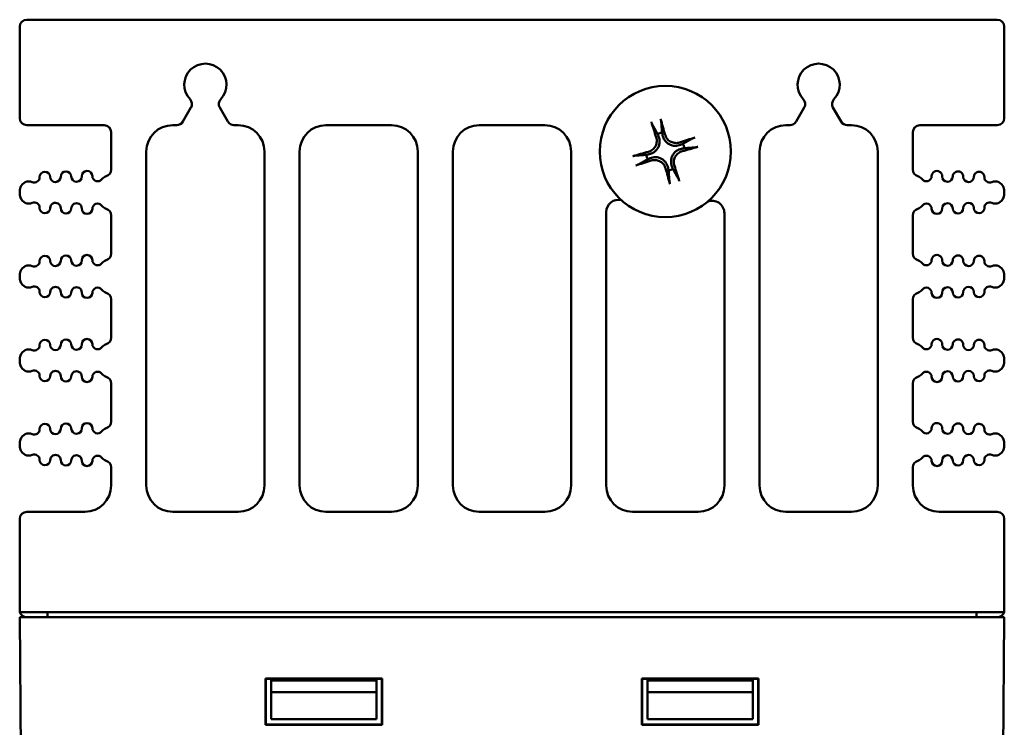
# Model space of a CAD drawing. Header units: inches. Extents: x 1.8 to 24, y 1.2 to 18.
# Tile 14 of 15: x 9.3 to 12.1, y 16 to 18. Entities that reach past the tile are written whole.
import ezdxf

# ---------------------------------------------------------------- set-up
doc = ezdxf.new("R2010")
doc.units = ezdxf.units.IN
doc.header["$LTSCALE"] = 0.8
doc.header["$MEASUREMENT"] = 0
doc.layers.add('Visible (ANSI)', color=7, linetype='Continuous', lineweight=50)

msp = doc.modelspace()

# ---------------------------------------------------------------- linework, layer by layer
at = {"layer": 'Visible (ANSI)'}
for p, q in [((9.3447, 17.6956), (9.3447, 17.9556)), ((12.1247, 17.9756), (9.3647, 17.9756)), ((12.1447, 17.6956), (12.1447, 17.9556)), ((9.8087, 17.6856), (9.8318, 17.7257)), ((9.9135, 17.7257), (9.9367, 17.6856)), ((11.5527, 17.6856), (11.5758, 17.7257)), ((11.6575, 17.7257), (11.6807, 17.6856)), ((9.3647, 17.6756), (9.5847, 17.6756)), ((9.7797, 17.6756), (9.7913, 17.6756)), ((9.954, 17.6756), (9.9657, 17.6756)), ((10.2157, 17.6756), (10.4017, 17.6756)), ((10.6517, 17.6756), (10.8377, 17.6756)), ((11.5237, 17.6756), (11.5353, 17.6756)), ((11.698, 17.6756), (11.7097, 17.6756)), ((11.9047, 17.6756), (12.1247, 17.6756)), ((9.6047, 17.6556), (9.6047, 17.5494)), ((11.8847, 17.5494), (11.8847, 17.6556)), ((9.7047, 16.6506), (9.7047, 17.6006)), ((10.0407, 17.6006), (10.0407, 16.6506)), ((10.1407, 16.6506), (10.1407, 17.6006)), ((10.4767, 17.6006), (10.4767, 16.6506)), ((10.5767, 16.6506), (10.5767, 17.6006)), ((10.9127, 17.6006), (10.9127, 16.6506)), ((11.4487, 16.6506), (11.4487, 17.6006)), ((11.7847, 17.6006), (11.7847, 16.6506)), ((9.3447, 17.4833), (9.3447, 17.4849)), ((12.1447, 17.4833), (12.1447, 17.4849)), ((9.6047, 17.4188), (9.6047, 17.3104)), ((11.0127, 16.6506), (11.0127, 17.4283)), ((11.3487, 17.4254), (11.3487, 16.6506)), ((11.8847, 17.3104), (11.8847, 17.4188)), ((9.3447, 17.2443), (9.3447, 17.2459)), ((12.1447, 17.2443), (12.1447, 17.2459)), ((9.6047, 17.1798), (9.6047, 17.0714)), ((11.8847, 17.0714), (11.8847, 17.1798)), ((9.3447, 17.0053), (9.3447, 17.0069)), ((12.1447, 17.0053), (12.1447, 17.0069)), ((9.6047, 16.9408), (9.6047, 16.8324)), ((11.8847, 16.8324), (11.8847, 16.9408)), ((9.3447, 16.7663), (9.3447, 16.7679)), ((12.1447, 16.7663), (12.1447, 16.7679)), ((9.6047, 16.7018), (9.6047, 16.6506)), ((11.8847, 16.6506), (11.8847, 16.7018)), ((9.3447, 16.2956), (9.3447, 16.5556)), ((9.5297, 16.5756), (9.3647, 16.5756)), ((9.9657, 16.5756), (9.7797, 16.5756)), ((10.4017, 16.5756), (10.2157, 16.5756)), ((10.8377, 16.5756), (10.6517, 16.5756)), ((11.2737, 16.5756), (11.0877, 16.5756)), ((11.7097, 16.5756), (11.5237, 16.5756)), ((12.1247, 16.5756), (11.9597, 16.5756)), ((12.1447, 16.2956), (12.1447, 16.5556)), ((9.3447, 16.2756), (9.3947, 16.2756)), ((9.3447, 16.2756), (9.3605, 14.4646)), ((9.3453, 16.2906), (12.144, 16.2906)), ((12.0947, 16.2756), (9.3947, 16.2756)), ((9.4237, 16.2756), (9.4237, 16.2906)), ((12.0657, 16.2756), (12.0657, 16.2906)), ((12.0947, 16.2756), (12.1447, 16.2756)), ((12.1289, 14.4646), (12.1447, 16.2756)), ((10.0441, 16.1011), (10.0447, 16.1006)), ((10.0441, 15.9701), (10.0441, 16.1011)), ((10.0441, 16.1011), (10.3752, 16.1011)), ((10.0447, 16.1006), (10.0447, 15.9706)), ((10.3747, 16.1006), (10.0447, 16.1006)), ((10.0597, 16.0956), (10.0596, 16.1006)), ((10.3597, 16.1006), (10.3597, 16.0956)), ((10.3752, 16.1011), (10.3747, 16.1006)), ((10.3747, 15.9706), (10.3747, 16.1006)), ((10.3752, 16.1011), (10.3752, 15.9701)), ((11.1141, 16.1011), (11.4452, 16.1011)), ((11.1141, 16.1011), (11.1147, 16.1006)), ((11.1141, 15.9701), (11.1141, 16.1011)), ((11.4447, 16.1006), (11.1147, 16.1006)), ((11.1147, 16.1006), (11.1147, 15.9706)), ((11.1297, 16.0956), (11.1296, 16.1006)), ((11.4297, 16.1006), (11.4297, 16.0956)), ((11.4452, 16.1011), (11.4447, 16.1006)), ((11.4447, 15.9706), (11.4447, 16.1006)), ((11.4452, 16.1011), (11.4452, 15.9701)), ((10.0597, 16.0956), (10.3597, 16.0956)), ((10.0597, 16.0626), (10.0597, 16.0956)), ((10.3597, 16.0956), (10.3597, 16.0626)), ((11.1297, 16.0956), (11.4297, 16.0956)), ((11.1297, 16.0626), (11.1297, 16.0956)), ((11.4297, 16.0956), (11.4297, 16.0626)), ((10.0597, 16.0626), (10.3597, 16.0626)), ((10.0597, 15.9856), (10.0597, 16.0626)), ((10.3597, 16.0626), (10.3597, 15.9856)), ((11.1297, 16.0626), (11.4297, 16.0626)), ((11.1297, 15.9856), (11.1297, 16.0626)), ((11.4297, 16.0626), (11.4297, 15.9856)), ((10.0441, 15.9701), (10.0447, 15.9706)), ((10.3752, 15.9701), (10.0441, 15.9701)), ((10.0447, 15.9706), (10.3747, 15.9706)), ((10.3597, 15.9856), (10.0597, 15.9856)), ((10.3752, 15.9701), (10.3747, 15.9706)), ((11.1141, 15.9701), (11.1147, 15.9706)), ((11.4452, 15.9701), (11.1141, 15.9701)), ((11.1147, 15.9706), (11.4447, 15.9706)), ((11.4297, 15.9856), (11.1297, 15.9856)), ((11.4452, 15.9701), (11.4447, 15.9706))]:
    msp.add_line(p, q, dxfattribs=at)
msp.add_circle((11.1807, 17.6006), 0.1865, dxfattribs=at)
for centre, radius, start, end in [((9.3647, 17.9556), 0.02, 90, 180), ((12.1247, 17.9556), 0.02, 0, 90), ((9.8727, 17.7906), 0.06, 316.6545, 223.3455), ((11.6167, 17.7906), 0.06, 316.6545, 223.3455), ((9.8145, 17.7357), 0.02, 330, 43.3455), ((9.9308, 17.7357), 0.02, 136.6545, 210), ((11.5585, 17.7357), 0.02, 330, 43.3455), ((11.6748, 17.7357), 0.02, 136.6545, 210), ((9.3647, 17.6956), 0.02, 180, 270), ((9.5847, 17.6556), 0.02, 0, 90), ((9.7797, 17.6006), 0.075, 90, 180), ((9.7913, 17.6956), 0.02, 270, 330), ((9.954, 17.6956), 0.02, 210, 270), ((9.9657, 17.6006), 0.075, 0, 90), ((10.2157, 17.6006), 0.075, 90, 180), ((10.4017, 17.6006), 0.075, 0, 90), ((10.6517, 17.6006), 0.075, 90, 180), ((10.8377, 17.6006), 0.075, 0, 90), ((11.5237, 17.6006), 0.075, 90, 180), ((11.5353, 17.6956), 0.02, 270, 330), ((11.698, 17.6956), 0.02, 210, 270), ((11.7097, 17.6006), 0.075, 0, 90), ((11.9047, 17.6556), 0.02, 90, 180), ((12.1247, 17.6956), 0.02, 270, 0), ((11.1807, 17.6006), 0.0546, 99.8227, 113.6093), ((11.1807, 17.6006), 0.0546, 9.8227, 23.6093), ((11.1807, 17.6006), 0.0546, 189.8227, 203.6093), ((9.4163, 17.528), 0.015, 1.1017, 181.1017), ((9.4463, 17.5286), 0.015, 181.1017, 1.1017), ((9.4763, 17.5291), 0.015, 1.1017, 181.1017), ((9.5063, 17.5297), 0.015, 181.1017, 1.1017), ((9.5363, 17.5303), 0.015, 1.1017, 181.1017), ((9.5663, 17.5309), 0.015, 181.1017, 322.4195), ((9.598, 17.5065), 0.025, 107.2568, 142.4195), ((9.5847, 17.5494), 0.02, 287.2568, 0), ((11.1807, 17.6006), 0.0546, 279.8227, 293.6093), ((11.9047, 17.5494), 0.02, 180, 252.7432), ((11.8913, 17.5065), 0.025, 37.5805, 72.7432), ((11.923, 17.5309), 0.015, 217.5805, 358.8983), ((11.953, 17.5303), 0.015, 358.8983, 178.8983), ((11.983, 17.5297), 0.015, 178.8983, 358.8983), ((12.013, 17.5291), 0.015, 358.8983, 178.8983), ((12.043, 17.5286), 0.015, 178.8983, 358.8983), ((12.073, 17.528), 0.015, 358.8983, 178.8983), ((9.3706, 17.4906), 0.025, 66.8521, 160.9481), ((9.3863, 17.5274), 0.015, 246.8521, 1.1017), ((12.103, 17.5274), 0.015, 178.8983, 293.1479), ((12.1187, 17.4906), 0.025, 19.0519, 113.1479), ((9.3872, 17.4849), 0.0425, 160.9481, 180), ((9.3872, 17.4833), 0.0425, 180, 199.0519), ((12.1022, 17.4849), 0.0425, 0, 19.0519), ((12.1022, 17.4833), 0.0425, 340.9481, 0), ((9.3706, 17.4776), 0.025, 199.0519, 293.1479), ((9.3863, 17.4408), 0.015, 358.8983, 113.1479), ((9.4463, 17.4396), 0.015, 358.8983, 178.8983), ((9.5063, 17.4385), 0.015, 358.8983, 178.8983), ((9.5663, 17.4373), 0.015, 37.5805, 178.8983), ((9.598, 17.4617), 0.025, 217.5805, 252.7432), ((11.0477, 17.4283), 0.035, 77.3107, 180), ((11.3137, 17.4254), 0.035, 0, 111.7357), ((11.8913, 17.4617), 0.025, 287.2568, 322.4195), ((11.923, 17.4373), 0.015, 1.1017, 142.4195), ((11.983, 17.4385), 0.015, 1.1017, 181.1017), ((12.043, 17.4396), 0.015, 1.1017, 181.1017), ((12.103, 17.4408), 0.015, 66.8521, 181.1017), ((12.1187, 17.4776), 0.025, 246.8521, 340.9481), ((9.4163, 17.4402), 0.015, 178.8983, 358.8983), ((9.4763, 17.4391), 0.015, 178.8983, 358.8983), ((9.5363, 17.4379), 0.015, 178.8983, 358.8983), ((9.5847, 17.4188), 0.02, 0, 72.7432), ((11.9047, 17.4188), 0.02, 107.2568, 180), ((11.953, 17.4379), 0.015, 181.1017, 1.1017), ((12.013, 17.4391), 0.015, 181.1017, 1.1017), ((12.073, 17.4402), 0.015, 181.1017, 1.1017), ((9.4763, 17.2901), 0.015, 1.1017, 181.1017), ((9.5363, 17.2913), 0.015, 1.1017, 181.1017), ((9.5847, 17.3104), 0.02, 287.2568, 0), ((11.9047, 17.3104), 0.02, 180, 252.7432), ((11.953, 17.2913), 0.015, 358.8983, 178.8983), ((12.013, 17.2901), 0.015, 358.8983, 178.8983), ((9.3706, 17.2516), 0.025, 66.8521, 160.9481), ((9.3863, 17.2884), 0.015, 246.8521, 1.1017), ((9.4163, 17.289), 0.015, 1.1017, 181.1017), ((9.4463, 17.2896), 0.015, 181.1017, 1.1017), ((9.5063, 17.2907), 0.015, 181.1017, 1.1017), ((9.5663, 17.2919), 0.015, 181.1017, 322.4195), ((9.598, 17.2675), 0.025, 107.2568, 142.4195), ((11.8913, 17.2675), 0.025, 37.5805, 72.7432), ((11.923, 17.2919), 0.015, 217.5805, 358.8983), ((11.983, 17.2907), 0.015, 178.8983, 358.8983), ((12.043, 17.2896), 0.015, 178.8983, 358.8983), ((12.073, 17.289), 0.015, 358.8983, 178.8983), ((12.103, 17.2884), 0.015, 178.8983, 293.1479), ((12.1187, 17.2516), 0.025, 19.0519, 113.1479), ((9.3872, 17.2459), 0.0425, 160.9481, 180), ((12.1022, 17.2459), 0.0425, 0, 19.0519), ((9.3872, 17.2443), 0.0425, 180, 199.0519), ((9.3706, 17.2386), 0.025, 199.0519, 293.1479), ((12.1187, 17.2386), 0.025, 246.8521, 340.9481), ((12.1022, 17.2443), 0.0425, 340.9481, 0), ((9.3863, 17.2018), 0.015, 358.8983, 113.1479), ((9.4163, 17.2012), 0.015, 178.8983, 358.8983), ((9.4463, 17.2006), 0.015, 358.8983, 178.8983), ((9.4763, 17.2001), 0.015, 178.8983, 358.8983), ((9.5063, 17.1995), 0.015, 358.8983, 178.8983), ((9.5363, 17.1989), 0.015, 178.8983, 358.8983), ((9.5663, 17.1983), 0.015, 37.5805, 178.8983), ((9.598, 17.2227), 0.025, 217.5805, 252.7432), ((9.5847, 17.1798), 0.02, 0, 72.7432), ((11.9047, 17.1798), 0.02, 107.2568, 180), ((11.8913, 17.2227), 0.025, 287.2568, 322.4195), ((11.923, 17.1983), 0.015, 1.1017, 142.4195), ((11.953, 17.1989), 0.015, 181.1017, 1.1017), ((11.983, 17.1995), 0.015, 1.1017, 181.1017), ((12.013, 17.2001), 0.015, 181.1017, 1.1017), ((12.043, 17.2006), 0.015, 1.1017, 181.1017), ((12.073, 17.2012), 0.015, 181.1017, 1.1017), ((12.103, 17.2018), 0.015, 66.8521, 181.1017), ((9.4163, 17.05), 0.015, 1.1017, 181.1017), ((9.4763, 17.0511), 0.015, 1.1017, 181.1017), ((9.5363, 17.0523), 0.015, 1.1017, 181.1017), ((9.5663, 17.0529), 0.015, 181.1017, 322.4195), ((9.598, 17.0285), 0.025, 107.2568, 142.4195), ((9.5847, 17.0714), 0.02, 287.2568, 0), ((11.9047, 17.0714), 0.02, 180, 252.7432), ((11.8913, 17.0285), 0.025, 37.5805, 72.7432), ((11.923, 17.0529), 0.015, 217.5805, 358.8983), ((11.953, 17.0523), 0.015, 358.8983, 178.8983), ((12.013, 17.0511), 0.015, 358.8983, 178.8983), ((12.073, 17.05), 0.015, 358.8983, 178.8983), ((9.3706, 17.0126), 0.025, 66.8521, 160.9481), ((9.3863, 17.0494), 0.015, 246.8521, 1.1017), ((9.4463, 17.0506), 0.015, 181.1017, 1.1017), ((9.5063, 17.0517), 0.015, 181.1017, 1.1017), ((11.983, 17.0517), 0.015, 178.8983, 358.8983), ((12.043, 17.0506), 0.015, 178.8983, 358.8983), ((12.103, 17.0494), 0.015, 178.8983, 293.1479), ((12.1187, 17.0126), 0.025, 19.0519, 113.1479), ((9.3872, 17.0069), 0.0425, 160.9481, 180), ((9.3872, 17.0053), 0.0425, 180, 199.0519), ((12.1022, 17.0069), 0.0425, 0, 19.0519), ((12.1022, 17.0053), 0.0425, 340.9481, 0), ((9.3706, 16.9996), 0.025, 199.0519, 293.1479), ((9.3863, 16.9628), 0.015, 358.8983, 113.1479), ((9.4463, 16.9616), 0.015, 358.8983, 178.8983), ((9.5063, 16.9605), 0.015, 358.8983, 178.8983), ((9.5663, 16.9593), 0.015, 37.5805, 178.8983), ((9.598, 16.9837), 0.025, 217.5805, 252.7432), ((11.8913, 16.9837), 0.025, 287.2568, 322.4195), ((11.923, 16.9593), 0.015, 1.1017, 142.4195), ((11.983, 16.9605), 0.015, 1.1017, 181.1017), ((12.043, 16.9616), 0.015, 1.1017, 181.1017), ((12.103, 16.9628), 0.015, 66.8521, 181.1017), ((12.1187, 16.9996), 0.025, 246.8521, 340.9481), ((9.4163, 16.9622), 0.015, 178.8983, 358.8983), ((9.4763, 16.9611), 0.015, 178.8983, 358.8983), ((9.5363, 16.9599), 0.015, 178.8983, 358.8983), ((9.5847, 16.9408), 0.02, 0, 72.7432), ((11.9047, 16.9408), 0.02, 107.2568, 180), ((11.953, 16.9599), 0.015, 181.1017, 1.1017), ((12.013, 16.9611), 0.015, 181.1017, 1.1017), ((12.073, 16.9622), 0.015, 181.1017, 1.1017), ((9.5363, 16.8133), 0.015, 1.1017, 181.1017), ((9.5847, 16.8324), 0.02, 287.2568, 0), ((11.9047, 16.8324), 0.02, 180, 252.7432), ((11.953, 16.8133), 0.015, 358.8983, 178.8983), ((9.3863, 16.8104), 0.015, 246.8521, 1.1017), ((9.4163, 16.811), 0.015, 1.1017, 181.1017), ((9.4463, 16.8116), 0.015, 181.1017, 1.1017), ((9.4763, 16.8121), 0.015, 1.1017, 181.1017), ((9.5063, 16.8127), 0.015, 181.1017, 1.1017), ((9.5663, 16.8139), 0.015, 181.1017, 322.4195), ((9.598, 16.7895), 0.025, 107.2568, 142.4195), ((11.8913, 16.7895), 0.025, 37.5805, 72.7432), ((11.923, 16.8139), 0.015, 217.5805, 358.8983), ((11.983, 16.8127), 0.015, 178.8983, 358.8983), ((12.013, 16.8121), 0.015, 358.8983, 178.8983), ((12.043, 16.8116), 0.015, 178.8983, 358.8983), ((12.073, 16.811), 0.015, 358.8983, 178.8983), ((12.103, 16.8104), 0.015, 178.8983, 293.1479), ((9.3872, 16.7679), 0.0425, 160.9481, 180), ((9.3706, 16.7736), 0.025, 66.8521, 160.9481), ((12.1187, 16.7736), 0.025, 19.0519, 113.1479), ((12.1022, 16.7679), 0.0425, 0, 19.0519), ((9.3872, 16.7663), 0.0425, 180, 199.0519), ((9.3706, 16.7606), 0.025, 199.0519, 293.1479), ((12.1187, 16.7606), 0.025, 246.8521, 340.9481), ((12.1022, 16.7663), 0.0425, 340.9481, 0), ((9.3863, 16.7238), 0.015, 358.8983, 113.1479), ((9.4163, 16.7232), 0.015, 178.8983, 358.8983), ((9.4463, 16.7226), 0.015, 358.8983, 178.8983), ((9.4763, 16.7221), 0.015, 178.8983, 358.8983), ((9.5063, 16.7215), 0.015, 358.8983, 178.8983), ((9.5363, 16.7209), 0.015, 178.8983, 358.8983), ((9.5663, 16.7203), 0.015, 37.5805, 178.8983), ((9.598, 16.7447), 0.025, 217.5805, 252.7432), ((9.5847, 16.7018), 0.02, 0, 72.7432), ((11.9047, 16.7018), 0.02, 107.2568, 180), ((11.8913, 16.7447), 0.025, 287.2568, 322.4195), ((11.923, 16.7203), 0.015, 1.1017, 142.4195), ((11.953, 16.7209), 0.015, 181.1017, 1.1017), ((11.983, 16.7215), 0.015, 1.1017, 181.1017), ((12.013, 16.7221), 0.015, 181.1017, 1.1017), ((12.043, 16.7226), 0.015, 1.1017, 181.1017), ((12.073, 16.7232), 0.015, 181.1017, 1.1017), ((12.103, 16.7238), 0.015, 66.8521, 181.1017), ((9.5297, 16.6506), 0.075, 270, 0), ((9.7797, 16.6506), 0.075, 180, 270), ((9.9657, 16.6506), 0.075, 270, 0), ((10.2157, 16.6506), 0.075, 180, 270), ((10.4017, 16.6506), 0.075, 270, 0), ((10.6517, 16.6506), 0.075, 180, 270), ((10.8377, 16.6506), 0.075, 270, 0), ((11.0877, 16.6506), 0.075, 180, 270), ((11.2737, 16.6506), 0.075, 270, 0), ((11.5237, 16.6506), 0.075, 180, 270), ((11.7097, 16.6506), 0.075, 270, 0), ((11.9597, 16.6506), 0.075, 180, 270), ((9.3647, 16.5556), 0.02, 90, 180), ((12.1247, 16.5556), 0.02, 0, 90), ((9.3647, 16.2956), 0.02, 180, 194.4775), ((9.3647, 16.2956), 0.02, 194.4775, 270), ((12.1247, 16.2956), 0.02, 270, 345.5225), ((12.1247, 16.2956), 0.02, 345.5225, 0)]:
    msp.add_arc(centre, radius, start, end, dxfattribs=at)
for centre, major_axis, start_param, end_param in [((11.1897, 17.6037), (0.0792, -0.2289), 4.319984, 4.518883), ((11.1714, 17.5982), (-0.06, 0.2347), 4.905895, 5.104794), ((11.1838, 17.5916), (-0.2289, -0.0792), 4.319984, 4.518883), ((11.1783, 17.6099), (0.2347, 0.06), 4.905895, 5.104794), ((11.183, 17.5913), (-0.2347, -0.06), 4.905895, 5.104794), ((11.1775, 17.6096), (0.2289, 0.0792), 4.319984, 4.518883), ((11.1716, 17.5975), (-0.0792, 0.2289), 4.319984, 4.518883), ((11.1899, 17.603), (0.06, -0.2347), 4.905895, 5.104794)]:
    msp.add_ellipse(centre, major_axis=major_axis, ratio=0.087156, start_param=start_param, end_param=end_param, dxfattribs=at)
for points, knots in [([(11.1438, 17.6775), (11.1437, 17.6777), (11.1435, 17.6781), (11.1431, 17.679), (11.1428, 17.6797), (11.1423, 17.681), (11.142, 17.6819), (11.1415, 17.6833), (11.1412, 17.6842), (11.141, 17.6849), (11.141, 17.6849), (11.141, 17.6849)], [0.05376772, 0.05376772, 0.05376772, 0.05376772, 0.05852386, 0.05852386, 0.06435611, 0.06435611, 0.07022423, 0.07022423, 0.07609738, 0.07609738, 0.07612654, 0.07612654, 0.07612654, 0.07612654]), ([(11.1673, 17.6928), (11.1673, 17.6928), (11.1673, 17.6928), (11.1675, 17.6921), (11.1678, 17.6912), (11.1682, 17.6898), (11.1684, 17.6889), (11.1687, 17.6875), (11.1688, 17.6867), (11.169, 17.6858), (11.169, 17.6854), (11.1691, 17.685)], [0.01759685, 0.01759685, 0.01759685, 0.01759685, 0.01762601, 0.01762601, 0.02349917, 0.02349917, 0.02936729, 0.02936729, 0.03519954, 0.03519954, 0.03995567, 0.03995567, 0.03995567, 0.03995567]), ([(11.1549, 17.641), (11.1561, 17.6373), (11.1567, 17.633), (11.1561, 17.6246), (11.155, 17.6204), (11.1515, 17.6132), (11.1489, 17.6098), (11.1427, 17.6041), (11.139, 17.602), (11.1345, 17.6004), (11.1336, 17.6001), (11.1328, 17.5999)], [0, 0, 0, 0, 0.030458, 0.030458, 0.060916, 0.060916, 0.0912553, 0.0912553, 0.1215946, 0.1215946, 0.1282974, 0.1282974, 0.1282974, 0.1282974]), ([(11.1617, 17.6433), (11.1635, 17.6387), (11.1645, 17.6336), (11.1644, 17.6255), (11.164, 17.6227), (11.1626, 17.6171), (11.1616, 17.6143), (11.1587, 17.609), (11.157, 17.6066), (11.1531, 17.6023), (11.1509, 17.6004), (11.1443, 17.5959), (11.1394, 17.5939), (11.1345, 17.5929)], [0.4461869, 0.4461869, 0.4461869, 0.4461869, 0.4884014, 0.4884014, 0.5115829, 0.5115829, 0.5347643, 0.5347643, 0.5579458, 0.5579458, 0.5811273, 0.5811273, 0.6233417, 0.6233417, 0.6233417, 0.6233417]), ([(11.2234, 17.6196), (11.2188, 17.6177), (11.2136, 17.6167), (11.2056, 17.6168), (11.2027, 17.6172), (11.1971, 17.6186), (11.1944, 17.6197), (11.189, 17.6225), (11.1866, 17.6243), (11.1824, 17.6282), (11.1805, 17.6304), (11.1759, 17.637), (11.1739, 17.6419), (11.1729, 17.6467)], [0.4461869, 0.4461869, 0.4461869, 0.4461869, 0.4884014, 0.4884014, 0.5115829, 0.5115829, 0.5347643, 0.5347643, 0.5579458, 0.5579458, 0.5811273, 0.5811273, 0.6233417, 0.6233417, 0.6233417, 0.6233417]), ([(11.221, 17.6264), (11.2173, 17.6251), (11.2131, 17.6246), (11.2046, 17.6251), (11.2005, 17.6263), (11.1933, 17.6298), (11.1898, 17.6323), (11.1842, 17.6386), (11.1821, 17.6423), (11.1804, 17.6468), (11.1802, 17.6476), (11.1799, 17.6485)], [0, 0, 0, 0, 0.030458, 0.030458, 0.060916, 0.060916, 0.0912553, 0.0912553, 0.1215946, 0.1215946, 0.1282974, 0.1282974, 0.1282974, 0.1282974]), ([(11.2575, 17.6374), (11.2578, 17.6376), (11.2582, 17.6378), (11.2591, 17.6382), (11.2598, 17.6385), (11.2611, 17.639), (11.2619, 17.6393), (11.2634, 17.6398), (11.2643, 17.6401), (11.265, 17.6403), (11.265, 17.6403), (11.265, 17.6403)], [0.05376772, 0.05376772, 0.05376772, 0.05376772, 0.05852386, 0.05852386, 0.06435611, 0.06435611, 0.07022423, 0.07022423, 0.07609738, 0.07609738, 0.07612654, 0.07612654, 0.07612654, 0.07612654]), ([(11.2729, 17.6139), (11.2729, 17.6139), (11.2729, 17.6139), (11.2722, 17.6137), (11.2713, 17.6135), (11.2698, 17.6131), (11.2689, 17.6129), (11.2675, 17.6126), (11.2668, 17.6124), (11.2658, 17.6123), (11.2654, 17.6122), (11.2651, 17.6122)], [0.01759685, 0.01759685, 0.01759685, 0.01759685, 0.01762601, 0.01762601, 0.02349917, 0.02349917, 0.02936729, 0.02936729, 0.03519954, 0.03519954, 0.03995567, 0.03995567, 0.03995567, 0.03995567]), ([(11.0884, 17.5873), (11.0884, 17.5873), (11.0885, 17.5873), (11.0891, 17.5875), (11.09, 17.5877), (11.0915, 17.5881), (11.0924, 17.5883), (11.0938, 17.5886), (11.0945, 17.5888), (11.0955, 17.5889), (11.0959, 17.589), (11.0962, 17.589)], [0.01759685, 0.01759685, 0.01759685, 0.01759685, 0.01762601, 0.01762601, 0.02349917, 0.02349917, 0.02936729, 0.02936729, 0.03519954, 0.03519954, 0.03995567, 0.03995567, 0.03995567, 0.03995567]), ([(11.1379, 17.5816), (11.1425, 17.5835), (11.1477, 17.5845), (11.1557, 17.5844), (11.1586, 17.584), (11.1642, 17.5826), (11.1669, 17.5815), (11.1723, 17.5787), (11.1747, 17.5769), (11.179, 17.573), (11.1808, 17.5708), (11.1854, 17.5642), (11.1874, 17.5593), (11.1884, 17.5545)], [0.4461869, 0.4461869, 0.4461869, 0.4461869, 0.4884014, 0.4884014, 0.5115829, 0.5115829, 0.5347643, 0.5347643, 0.5579458, 0.5579458, 0.5811273, 0.5811273, 0.6233417, 0.6233417, 0.6233417, 0.6233417]), ([(11.1996, 17.5579), (11.1978, 17.5625), (11.1968, 17.5676), (11.1969, 17.5757), (11.1973, 17.5785), (11.1987, 17.5841), (11.1997, 17.5869), (11.2026, 17.5922), (11.2043, 17.5946), (11.2082, 17.5989), (11.2104, 17.6008), (11.217, 17.6053), (11.2219, 17.6073), (11.2268, 17.6083)], [0.4461869, 0.4461869, 0.4461869, 0.4461869, 0.4884014, 0.4884014, 0.5115829, 0.5115829, 0.5347643, 0.5347643, 0.5579458, 0.5579458, 0.5811273, 0.5811273, 0.6233417, 0.6233417, 0.6233417, 0.6233417]), ([(11.2064, 17.5602), (11.2052, 17.5639), (11.2046, 17.5682), (11.2052, 17.5766), (11.2063, 17.5808), (11.2098, 17.588), (11.2124, 17.5914), (11.2187, 17.5971), (11.2224, 17.5992), (11.2269, 17.6008), (11.2277, 17.6011), (11.2286, 17.6013)], [0, 0, 0, 0, 0.030458, 0.030458, 0.060916, 0.060916, 0.0912553, 0.0912553, 0.1215946, 0.1215946, 0.1282974, 0.1282974, 0.1282974, 0.1282974]), ([(11.1038, 17.5638), (11.1035, 17.5636), (11.1031, 17.5634), (11.1023, 17.563), (11.1015, 17.5627), (11.1002, 17.5622), (11.0994, 17.5619), (11.0979, 17.5614), (11.0971, 17.5611), (11.0964, 17.5609), (11.0964, 17.5609), (11.0964, 17.5609)], [0.05376772, 0.05376772, 0.05376772, 0.05376772, 0.05852386, 0.05852386, 0.06435611, 0.06435611, 0.07022423, 0.07022423, 0.07609738, 0.07609738, 0.07612654, 0.07612654, 0.07612654, 0.07612654]), ([(11.1403, 17.5748), (11.144, 17.5761), (11.1483, 17.5766), (11.1567, 17.5761), (11.1608, 17.5749), (11.168, 17.5714), (11.1715, 17.5689), (11.1771, 17.5626), (11.1793, 17.5589), (11.1809, 17.5544), (11.1812, 17.5536), (11.1814, 17.5527)], [0, 0, 0, 0, 0.030458, 0.030458, 0.060916, 0.060916, 0.0912553, 0.0912553, 0.1215946, 0.1215946, 0.1282974, 0.1282974, 0.1282974, 0.1282974]), ([(11.194, 17.5084), (11.194, 17.5084), (11.194, 17.5084), (11.1938, 17.5091), (11.1935, 17.51), (11.1932, 17.5114), (11.1929, 17.5123), (11.1926, 17.5137), (11.1925, 17.5145), (11.1923, 17.5154), (11.1923, 17.5159), (11.1923, 17.5162)], [0.01759685, 0.01759685, 0.01759685, 0.01759685, 0.01762601, 0.01762601, 0.02349917, 0.02349917, 0.02936729, 0.02936729, 0.03519954, 0.03519954, 0.03995567, 0.03995567, 0.03995567, 0.03995567]), ([(11.2175, 17.5237), (11.2176, 17.5235), (11.2178, 17.5231), (11.2182, 17.5222), (11.2185, 17.5215), (11.219, 17.5202), (11.2193, 17.5193), (11.2199, 17.5179), (11.2201, 17.517), (11.2203, 17.5163), (11.2203, 17.5163), (11.2203, 17.5163)], [0.05376772, 0.05376772, 0.05376772, 0.05376772, 0.05852386, 0.05852386, 0.06435611, 0.06435611, 0.07022423, 0.07022423, 0.07609738, 0.07609738, 0.07612654, 0.07612654, 0.07612654, 0.07612654])]:
    msp.add_open_spline(points, degree=3, knots=knots, dxfattribs=at)
for points, weights in [([(11.1438, 17.6775), (11.1529, 17.6612), (11.1588, 17.6507)], [1.00320831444, 1.02592339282, 1]), ([(11.1713, 17.6544), (11.1704, 17.6664), (11.1691, 17.685)], [1, 1.02592339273, 1.00320831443]), ([(11.1588, 17.6507), (11.1604, 17.6467), (11.1617, 17.6433)], [1, 1.08169453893, 1.16294215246]), ([(11.1729, 17.6467), (11.1722, 17.6503), (11.1713, 17.6544)], [1.16294215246, 1.08169453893, 1]), ([(11.2307, 17.6225), (11.2268, 17.6209), (11.2234, 17.6196)], [1, 1.08169453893, 1.16294215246]), ([(11.2575, 17.6374), (11.2412, 17.6283), (11.2307, 17.6225)], [1.00320831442, 1.02592339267, 1]), ([(11.2345, 17.6099), (11.2465, 17.6108), (11.2651, 17.6122)], [1, 1.02592339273, 1.00320831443]), ([(11.1268, 17.5913), (11.1148, 17.5904), (11.0962, 17.589)], [1, 1.02592339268, 1.00320831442]), ([(11.1345, 17.5929), (11.131, 17.5921), (11.1268, 17.5913)], [1.16294215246, 1.08169453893, 1]), ([(11.2268, 17.6083), (11.2303, 17.6091), (11.2345, 17.6099)], [1.16294215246, 1.08169453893, 1]), ([(11.1038, 17.5638), (11.1201, 17.5729), (11.1306, 17.5787)], [1.00320831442, 1.02592339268, 1]), ([(11.1306, 17.5787), (11.1345, 17.5803), (11.1379, 17.5816)], [1, 1.08169453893, 1.16294215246]), ([(11.2025, 17.5505), (11.201, 17.5545), (11.1996, 17.5579)], [1, 1.08169453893, 1.16294215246]), ([(11.1884, 17.5545), (11.1891, 17.5509), (11.19, 17.5468)], [1.16294215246, 1.08169453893, 1]), ([(11.19, 17.5468), (11.1909, 17.5348), (11.1923, 17.5162)], [1, 1.02592339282, 1.00320831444]), ([(11.2175, 17.5237), (11.2084, 17.54), (11.2025, 17.5505)], [1.00320831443, 1.02592339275, 1])]:
    msp.add_rational_spline(points, weights, degree=2, dxfattribs=at)

doc.saveas('drawing.dxf')
